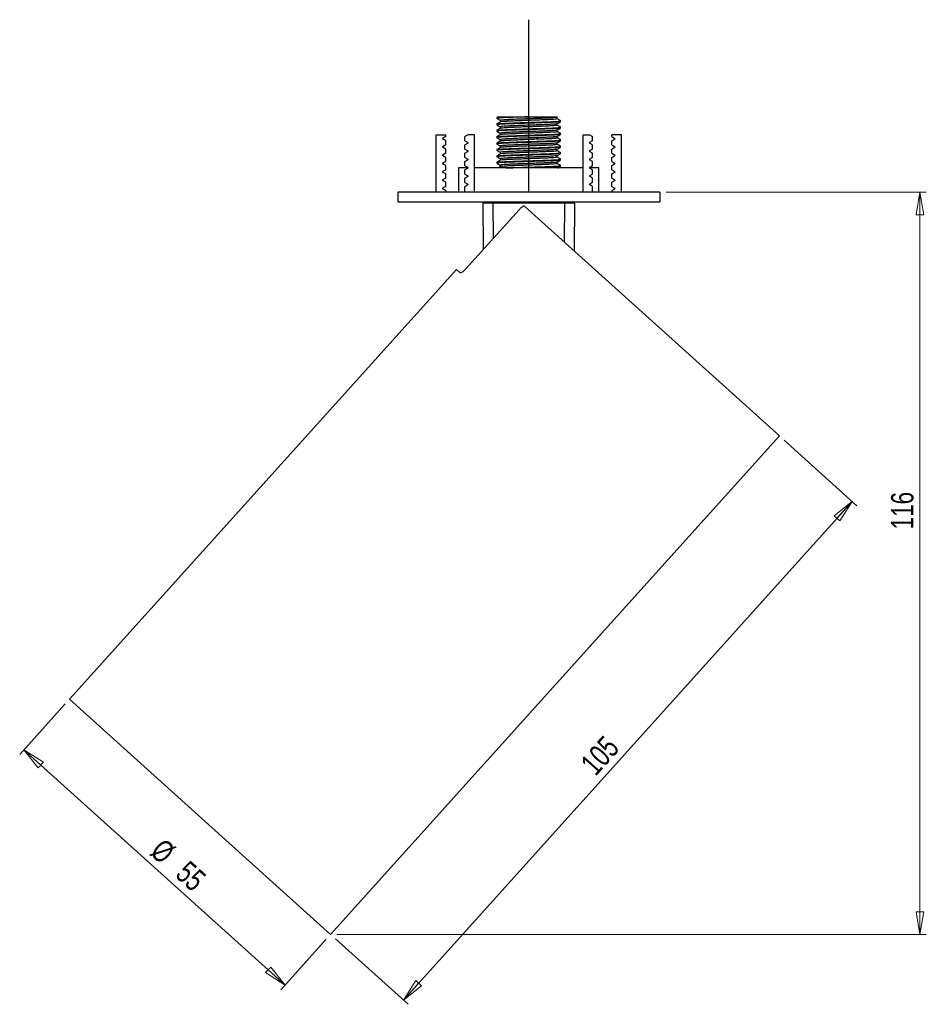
# Model space of a CAD drawing. Header units: millimetres. Extents: x 331 to 1043, y 376 to 815.
# Tile 2 of 4: x 623 to 765, y 376 to 530. Entities that reach past the tile are written whole.
import ezdxf

# ---------------------------------------------------------------- set-up
doc = ezdxf.new("R2010")
doc.units = ezdxf.units.MM
doc.linetypes.add('CENTERX2', pattern=[20.32, 12.7, -2.54, 2.54, -2.54])
doc.styles.add('SLDTEXTSTYLE0', font='TXT', dxfattribs={"width": 0.75})
doc.dimstyles.new('SLDDIMSTYLE0', dxfattribs={"dimtxt": 3.5, "dimasz": 3.556, "dimexe": 0, "dimexo": 0.0625, "dimgap": 0.875, "dimtad": 1, "dimdec": 0, "dimrnd": 1e-09, "dimzin": 12, "dimdsep": 46, "dimtxsty": 'SLDTEXTSTYLE0', "dimblk1": 'CLOSED', "dimblk2": 'CLOSED', "dimsah": 1, "dimcen": 0.09, "dimadec": 0, "dimazin": 3, "dimtfac": 1, "dimtdec": 0, "dimtofl": 0, "dimtmove": 0, "dimatfit": 3, "dimldrblk": 'CLOSED', "dimfxl": 0, "dimfrac": 2, "dimtolj": 1, "dimtzin": 12, "dimarcsym": 0})

# ---------------------------------------------------------------- blocks, each defined once
blk = doc.blocks.new('_Closed')
at = {"color": 0, "linetype": 'ByBlock', "lineweight": -2}
for p, q in [((-1, 0.166667), (0, 0)), ((-1, 0.166667), (-1, -0.166667)), ((0, 0), (-1, -0.166667)), ((0, 0), (-1, 0))]:
    blk.add_line(p, q, dxfattribs=at)
blk = doc.blocks.new('_D')
at = {"color": 7, "linetype": 'Continuous', "lineweight": 0}
for p, q in [((742.54, 464.27), (753.94, 454)), ((682.93, 376.64), (753.19, 454.67)), ((672.28, 386.24), (683.68, 375.98))]:
    blk.add_line(p, q, dxfattribs=at)
at = {"color": 7, "linetype": 'Continuous', "lineweight": 18, "xscale": 3.556, "yscale": 3.556}
for p, rotation in [((753.19, 454.67, -415), 47.99761082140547), ((682.93, 376.64, -415), 227.9976108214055)]:
    blk.add_blockref('_Closed', p, dxfattribs=dict(at, rotation=rotation))
at = {"color": 7, "linetype": 'Continuous', "lineweight": 18, "insert": (710.41, 413.9), "char_height": 3.5, "attachment_point": 1, "rotation": 47.9976, "style": 'SLDTEXTSTYLE0'}
blk.add_mtext('105', dxfattribs=at)
blk = doc.blocks.new('_D_1')
at = {"color": 7, "linetype": 'Continuous', "lineweight": 0}
for p, q in [((629.99, 422.97), (622.86, 415.05)), ((664.4, 378.99), (623.53, 415.79)), ((670.86, 386.17), (663.73, 378.25))]:
    blk.add_line(p, q, dxfattribs=at)
at = {"color": 7, "linetype": 'Continuous', "lineweight": 18, "xscale": 3.556, "yscale": 3.556}
for p, rotation in [((623.53, 415.79, -415), 137.9976108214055), ((664.4, 378.99, -415), 317.9976108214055)]:
    blk.add_blockref('_Closed', p, dxfattribs=dict(at, rotation=rotation))
at = {"color": 7, "linetype": 'Continuous', "lineweight": 18, "char_height": 3.5, "attachment_point": 1, "rotation": 317.9976, "style": 'SLDTEXTSTYLE0'}
for s, insert in [('%%c', (645.43, 402.14)), ('55', (649.39, 398.65))]:
    blk.add_mtext(s, dxfattribs=dict(at, insert=insert))
blk = doc.blocks.new('_D_2')
at = {"color": 7, "linetype": 'Continuous', "lineweight": 0}
for p, q in [((724.05, 503.05), (764.79, 503.05)), ((763.79, 503.05), (763.79, 386.91)), ((672.53, 386.91), (764.79, 386.91))]:
    blk.add_line(p, q, dxfattribs=at)
at = {"color": 7, "linetype": 'Continuous', "lineweight": 18, "xscale": 3.556, "yscale": 3.556}
for p, rotation in [((763.79, 503.05, -415), 90.0000000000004), ((763.79, 386.91, -415), 270.0000000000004)]:
    blk.add_blockref('_Closed', p, dxfattribs=dict(at, rotation=rotation))
at = {"color": 7, "linetype": 'Continuous', "lineweight": 18, "insert": (759.28, 450.3), "char_height": 3.5, "attachment_point": 1, "rotation": 90, "style": 'SLDTEXTSTYLE0'}
blk.add_mtext('116', dxfattribs=at)

msp = doc.modelspace()

# ---------------------------------------------------------------- linework, layer by layer
at = {"color": 7, "linetype": 'Continuous'}
msp.add_line((702.55, 503.05), (702.55, 530.05), dxfattribs=at)
at = {"color": 7, "linetype": 'CENTERX2'}
msp.add_line((702.55, 503.05), (702.55, 527.05), dxfattribs=at)
msp.add_line((702.55, 503.05), (702.55, 527.05), dxfattribs=at)
at = {"color": 7, "linetype": 'Continuous', "lineweight": 25}
for p, q in [((697.55, 514.73), (697.55, 514.6)), ((697.78, 514.86), (697.56, 514.73)), ((699.02, 514.85), (702.55, 514.85)), ((707.01, 514.78), (707.08, 514.82)), ((707.01, 514.54), (707.01, 514.78)), ((697.55, 513.73), (697.55, 513.6)), ((698.1, 514.29), (698.1, 514.04)), ((698.1, 513.29), (698.1, 513.04)), ((707.01, 513.54), (707.01, 513.78)), ((707.55, 514.1), (707.55, 514.23)), ((707.55, 513.1), (707.55, 513.23)), ((688.05, 503.05), (688.05, 512.05)), ((688.05, 512.05), (689.55, 512.05)), ((689.55, 511.75), (689.07, 511.47)), ((689.55, 511.75), (689.55, 512.05)), ((693.06, 512.05), (692.55, 511.76)), ((692.55, 511.1), (692.55, 511.76)), ((694.05, 512.05), (693.06, 512.05)), ((694.05, 503.05), (694.05, 512.05)), ((697.55, 512.73), (697.55, 512.6)), ((697.55, 511.73), (697.55, 511.6)), ((698.1, 512.29), (698.1, 512.04)), ((707.01, 512.54), (707.01, 512.78)), ((707.01, 511.54), (707.01, 511.78)), ((707.55, 512.1), (707.55, 512.23)), ((711.05, 503.05), (711.05, 512.05)), ((711.05, 512.05), (712.05, 512.05)), ((712.05, 512.05), (712.55, 511.76)), ((712.55, 511.1), (712.55, 511.76)), ((715.55, 511.75), (715.55, 512.05)), ((717.05, 512.05), (715.55, 512.05)), ((715.55, 511.75), (716.03, 511.47)), ((717.05, 503.05), (717.05, 512.05)), ((689.55, 511.11), (689.07, 511.39)), ((689.55, 510.45), (689.07, 510.17)), ((689.55, 509.81), (689.07, 510.09)), ((689.55, 510.45), (689.55, 511.11)), ((692.55, 511.1), (693.03, 510.82)), ((692.55, 510.46), (693.03, 510.74)), ((692.55, 509.8), (692.55, 510.46)), ((697.55, 510.73), (697.55, 510.6)), ((698.1, 511.29), (698.1, 511.04)), ((698.1, 510.29), (698.1, 510.04)), ((707.01, 510.54), (707.01, 510.78)), ((707.55, 511.1), (707.55, 511.23)), ((707.55, 510.1), (707.55, 510.23)), ((712.55, 511.1), (712.07, 510.82)), ((712.55, 510.46), (712.07, 510.74)), ((712.55, 509.8), (712.55, 510.46)), ((715.55, 511.11), (716.03, 511.39)), ((715.55, 510.45), (715.55, 511.11)), ((715.55, 510.45), (716.03, 510.17)), ((715.55, 509.81), (716.03, 510.09)), ((689.55, 509.15), (689.07, 508.87)), ((689.55, 508.51), (689.07, 508.79)), ((689.55, 509.15), (689.55, 509.81)), ((689.55, 507.85), (689.55, 508.51)), ((692.55, 509.8), (693.03, 509.52)), ((692.55, 509.16), (693.03, 509.44)), ((692.55, 508.5), (692.55, 509.16)), ((692.55, 508.5), (693.03, 508.22)), ((697.55, 509.73), (697.55, 509.6)), ((697.55, 508.73), (697.55, 508.6)), ((698.1, 509.29), (698.1, 509.04)), ((707.01, 509.54), (707.01, 509.78)), ((707.01, 508.54), (707.01, 508.78)), ((707.55, 509.1), (707.55, 509.23)), ((712.55, 509.8), (712.07, 509.52)), ((712.55, 509.16), (712.07, 509.44)), ((712.55, 508.5), (712.07, 508.22)), ((712.55, 508.5), (712.55, 509.16)), ((715.55, 509.15), (715.55, 509.81)), ((715.55, 509.15), (716.03, 508.87)), ((715.55, 508.51), (716.03, 508.79)), ((715.55, 507.85), (715.55, 508.51)), ((689.55, 507.85), (689.07, 507.57)), ((689.55, 507.21), (689.07, 507.49)), ((689.55, 506.55), (689.55, 507.21)), ((692.55, 507.86), (693.03, 508.14)), ((692.55, 507.2), (692.55, 507.86)), ((692.55, 507.2), (693.03, 506.92)), ((697.55, 507.73), (697.55, 507.6)), ((698.1, 508.29), (698.1, 508.04)), ((698.1, 507.29), (698.1, 507.04)), ((707.01, 507.54), (707.01, 507.78)), ((707.55, 508.1), (707.55, 508.23)), ((707.55, 507.1), (707.55, 507.23)), ((712.55, 507.86), (712.07, 508.14)), ((712.55, 507.2), (712.07, 506.92)), ((712.55, 507.2), (712.55, 507.86)), ((715.55, 507.85), (716.03, 507.57)), ((715.55, 507.21), (716.03, 507.49)), ((715.55, 506.55), (715.55, 507.21)), ((689.55, 506.55), (689.07, 506.27)), ((689.55, 505.91), (689.07, 506.19)), ((689.55, 505.25), (689.55, 505.91)), ((691.55, 506.85), (691.55, 503.05)), ((693.05, 506.85), (691.55, 506.85)), ((692.55, 506.56), (693.03, 506.84)), ((692.55, 505.9), (692.55, 506.56)), ((692.55, 505.9), (693.03, 505.62)), ((692.55, 505.26), (693.03, 505.54)), ((711.05, 506.85), (694.05, 506.85)), ((713.55, 506.85), (712.06, 506.85)), ((712.55, 506.56), (712.07, 506.84)), ((712.55, 505.9), (712.07, 505.62)), ((712.55, 505.26), (712.07, 505.54)), ((712.55, 505.9), (712.55, 506.56)), ((713.55, 503.05), (713.55, 506.85)), ((715.55, 506.55), (716.03, 506.27)), ((715.55, 505.91), (716.03, 506.19)), ((715.55, 505.25), (715.55, 505.91)), ((689.55, 505.25), (689.07, 504.97)), ((689.55, 504.61), (689.07, 504.89)), ((689.55, 503.95), (689.07, 503.67)), ((689.55, 503.95), (689.55, 504.61)), ((692.55, 504.6), (692.55, 505.26)), ((692.55, 504.6), (693.03, 504.32)), ((692.55, 503.96), (693.03, 504.24)), ((692.55, 503.05), (692.55, 503.96)), ((712.55, 504.6), (712.07, 504.32)), ((712.55, 503.96), (712.07, 504.24)), ((712.55, 504.6), (712.55, 505.26)), ((712.55, 503.05), (712.55, 503.96)), ((715.55, 505.25), (716.03, 504.97)), ((715.55, 504.61), (716.03, 504.89)), ((715.55, 503.95), (715.55, 504.61)), ((715.55, 503.95), (716.03, 503.67)), ((682.05, 503.05), (682.05, 501.55)), ((723.05, 503.05), (682.05, 503.05)), ((689.55, 503.31), (689.07, 503.59)), ((689.55, 503.31), (689.55, 503.05)), ((715.55, 503.31), (716.03, 503.59)), ((715.55, 503.31), (715.55, 503.05)), ((723.05, 503.05), (723.05, 501.55)), ((682.05, 501.55), (723.05, 501.55)), ((695.39, 501.55), (695.41, 501.36)), ((695.47, 494.13), (695.41, 501.36)), ((708.2, 501.36), (696.91, 501.36)), ((741.79, 464.94), (701.92, 500.84)), ((709.7, 501.36), (709.64, 493.89)), ((709.7, 501.36), (709.72, 501.55)), ((701.03, 500.3), (692.66, 491.01)), ((691.22, 490.97), (630.66, 423.71)), ((691.8, 490.44), (691.22, 490.97)), ((671.53, 386.91), (741.79, 464.94)), ((671.53, 386.91), (630.66, 423.71))]:
    msp.add_line(p, q, dxfattribs=at)
at = {"color": 8, "linetype": 'Continuous', "lineweight": 25}
for p, q in [((696.91, 501.55), (696.91, 501.36)), ((696.91, 501.36), (696.96, 495.78)), ((708.15, 495.23), (708.2, 501.36)), ((708.2, 501.55), (708.2, 501.36))]:
    msp.add_line(p, q, dxfattribs=at)
at = {"color": 7, "linetype": 'Continuous', "lineweight": 25}
for centre, start, end in [((689.1, 511.43), 120, 240), ((689.1, 510.13), 120, 240), ((693.01, 510.78), 300, 60), ((712.1, 510.78), 120, 240), ((716.01, 511.43), 300, 60), ((716.01, 510.13), 300, 60), ((689.1, 508.83), 120, 240), ((693.01, 509.48), 300, 60), ((712.1, 509.48), 120, 240), ((716.01, 508.83), 300, 60), ((689.1, 507.53), 120, 240), ((693.01, 508.18), 300, 60), ((693.01, 506.88), 300, 60), ((712.1, 508.18), 120, 240), ((712.1, 506.88), 120, 240), ((716.01, 507.53), 300, 60), ((689.1, 506.23), 120, 240), ((693.01, 505.58), 300, 60), ((712.1, 505.58), 120, 240), ((716.01, 506.23), 300, 60), ((689.1, 504.93), 120, 240), ((693.01, 504.28), 300, 60), ((712.1, 504.28), 120, 240), ((716.01, 504.93), 300, 60), ((689.1, 503.63), 120, 240), ((716.01, 503.63), 300, 60)]:
    msp.add_arc(centre, 0.05, start, end, dxfattribs=at)
for centre, major_axis, start_param, end_param in [((696.91, 501.35), (1.5, -0.01), 1.570957, 3.141677), ((708.2, 501.35), (1.5, 0.01), 6.283101, 7.853821)]:
    msp.add_ellipse(centre, major_axis=major_axis, ratio=0.005816, start_param=start_param, end_param=end_param, dxfattribs=at)
for points, knots in [([(702.55, 514.85), (702.12, 514.84), (701.25, 514.81), (700.03, 514.77), (698.98, 514.73), (698.17, 514.69), (697.69, 514.64), (697.5, 514.61), (697.58, 514.6), (697.59, 514.59)], [0, 0, 0, 0, 0.16018, 0.323147, 0.483327, 0.643507, 0.806473, 0.966653, 1, 1, 1, 1]), ([(697.55, 514.73), (697.59, 514.74), (697.66, 514.77), (698.17, 514.81), (698.74, 514.84), (699.02, 514.85)], [0, 0, 0, 0, 0.331412, 0.668588, 1, 1, 1, 1]), ([(697.78, 514.85), (697.77, 514.85), (697.69, 514.85), (698.02, 514.85), (698.55, 514.85), (698.97, 514.85), (699.02, 514.85)], [0, 0, 0, 0, 0.027325, 0.471183, 0.93125, 1, 1, 1, 1]), ([(706.98, 514.78), (706.95, 514.77), (706.9, 514.74), (706.45, 514.7), (705.75, 514.66), (704.81, 514.62), (703.72, 514.58), (702.55, 514.54), (701.39, 514.5), (700.3, 514.45), (699.37, 514.41), (698.65, 514.37), (698.18, 514.33), (698.13, 514.3), (698.1, 514.29)], [0, 0, 0, 0, 0.065225, 0.151143, 0.235592, 0.32004, 0.405958, 0.490406, 0.574854, 0.660772, 0.74522, 0.829668, 0.915586, 1, 1, 1, 1]), ([(702.55, 514.85), (703, 514.85), (703.99, 514.85), (705.37, 514.85), (706.48, 514.85), (707.08, 514.85), (707.07, 514.85), (707.07, 514.85)], [0, 0, 0, 0, 0.1856, 0.412615, 0.639703, 0.862097, 1, 1, 1, 1]), ([(707.55, 514.1), (707.52, 514.09), (707.46, 514.06), (706.93, 514.02), (706.13, 513.98), (705.08, 513.94), (703.86, 513.89), (702.55, 513.85), (701.25, 513.81), (700.03, 513.77), (698.98, 513.73), (698.17, 513.69), (697.69, 513.64), (697.5, 513.61), (697.58, 513.6), (697.59, 513.59)], [0, 0, 0, 0, 0.081448, 0.164313, 0.245761, 0.327209, 0.410074, 0.491522, 0.57297, 0.655835, 0.737283, 0.818731, 0.901596, 0.983044, 1, 1, 1, 1]), ([(707.52, 513.09), (707.49, 513.08), (707.43, 513.06), (706.93, 513.02), (706.13, 512.98), (705.08, 512.94), (703.86, 512.89), (702.55, 512.85), (701.25, 512.81), (700.03, 512.77), (698.98, 512.73), (698.17, 512.69), (697.69, 512.64), (697.5, 512.61), (697.58, 512.6), (697.59, 512.59)], [0, 0, 0, 0, 0.065604, 0.149899, 0.232752, 0.315604, 0.399899, 0.482752, 0.565604, 0.649899, 0.732752, 0.815604, 0.899899, 0.982752, 1, 1, 1, 1]), ([(697.55, 513.73), (697.59, 513.74), (697.65, 513.77), (698.18, 513.81), (698.98, 513.85), (700.03, 513.89), (701.25, 513.94), (702.55, 513.98), (703.86, 514.02), (705.08, 514.06), (706.13, 514.1), (706.94, 514.14), (707.42, 514.19), (707.61, 514.22), (707.53, 514.23), (707.52, 514.23)], [0, 0, 0, 0, 0.081448, 0.164313, 0.245761, 0.327209, 0.410074, 0.491523, 0.572971, 0.655836, 0.737284, 0.818732, 0.901597, 0.983045, 1, 1, 1, 1]), ([(697.56, 514.59), (697.65, 514.54), (697.83, 514.44), (698.01, 514.34), (698.1, 514.28)], [0, 0, 0, 0, 0.507603, 1, 1, 1, 1]), ([(698.1, 514.05), (698.01, 514), (697.83, 513.89), (697.65, 513.79), (697.56, 513.73)], [0, 0, 0, 0, 0.499966, 1, 1, 1, 1]), ([(697.56, 513.59), (697.65, 513.54), (697.83, 513.44), (698.01, 513.34), (698.1, 513.28)], [0, 0, 0, 0, 0.507603, 1, 1, 1, 1]), ([(697.59, 512.73), (697.62, 512.75), (697.68, 512.77), (698.18, 512.81), (698.98, 512.85), (700.03, 512.89), (701.25, 512.94), (702.55, 512.98), (703.86, 513.02), (705.08, 513.06), (706.13, 513.1), (706.94, 513.14), (707.42, 513.19), (707.61, 513.22), (707.53, 513.23), (707.52, 513.23)], [0, 0, 0, 0, 0.065606, 0.1499, 0.232753, 0.315606, 0.3999, 0.482753, 0.565606, 0.6499, 0.732753, 0.815606, 0.8999, 0.982753, 1, 1, 1, 1]), ([(706.98, 513.78), (706.95, 513.77), (706.9, 513.74), (706.45, 513.7), (705.75, 513.66), (704.81, 513.62), (703.72, 513.58), (702.55, 513.54), (701.39, 513.5), (700.3, 513.45), (699.37, 513.41), (698.65, 513.37), (698.18, 513.33), (698.13, 513.3), (698.1, 513.29)], [0, 0, 0, 0, 0.065225, 0.151143, 0.235592, 0.32004, 0.405958, 0.490406, 0.574854, 0.660772, 0.74522, 0.829668, 0.915586, 1, 1, 1, 1]), ([(707.01, 514.54), (707.01, 514.54), (707.06, 514.53), (706.89, 514.5), (706.47, 514.45), (705.74, 514.41), (704.81, 514.37), (703.72, 514.33), (702.55, 514.29), (701.39, 514.25), (700.3, 514.2), (699.36, 514.16), (698.65, 514.12), (698.21, 514.08), (698.15, 514.06), (698.13, 514.05)], [0, 0, 0, 0, 0.000069, 0.084509, 0.170419, 0.254859, 0.339299, 0.425209, 0.509649, 0.594089, 0.679999, 0.764439, 0.848879, 0.934789, 1, 1, 1, 1]), ([(707.01, 513.54), (707.01, 513.54), (707.06, 513.53), (706.89, 513.5), (706.47, 513.45), (705.74, 513.41), (704.81, 513.37), (703.72, 513.33), (702.55, 513.29), (701.39, 513.25), (700.3, 513.2), (699.36, 513.16), (698.65, 513.12), (698.21, 513.08), (698.15, 513.06), (698.13, 513.05)], [0, 0, 0, 0, 0.000069, 0.084509, 0.170419, 0.254859, 0.339299, 0.425209, 0.509649, 0.594089, 0.679999, 0.764439, 0.848879, 0.934789, 1, 1, 1, 1]), ([(707.55, 514.23), (707.46, 514.29), (707.28, 514.39), (707.1, 514.49), (707.01, 514.54)], [0, 0, 0, 0, 0.507611, 1, 1, 1, 1]), ([(707.01, 513.78), (707.1, 513.83), (707.28, 513.94), (707.46, 514.04), (707.55, 514.09)], [0, 0, 0, 0, 0.499966, 1, 1, 1, 1]), ([(707.55, 513.23), (707.46, 513.29), (707.28, 513.39), (707.1, 513.49), (707.01, 513.54)], [0, 0, 0, 0, 0.5076106, 1, 1, 1, 1]), ([(707.01, 512.78), (707.1, 512.83), (707.28, 512.94), (707.46, 513.04), (707.55, 513.09)], [0, 0, 0, 0, 0.499966, 1, 1, 1, 1]), ([(707.52, 512.09), (707.49, 512.08), (707.43, 512.06), (706.93, 512.02), (706.13, 511.98), (705.08, 511.94), (703.86, 511.89), (702.55, 511.85), (701.25, 511.81), (700.03, 511.77), (698.98, 511.73), (698.17, 511.69), (697.69, 511.64), (697.5, 511.61), (697.58, 511.6), (697.59, 511.59)], [0, 0, 0, 0, 0.065604, 0.149899, 0.232752, 0.315604, 0.399899, 0.482752, 0.565604, 0.649899, 0.732752, 0.815604, 0.899899, 0.982752, 1, 1, 1, 1]), ([(697.55, 511.73), (697.59, 511.74), (697.65, 511.77), (698.18, 511.81), (698.98, 511.85), (700.03, 511.89), (701.25, 511.94), (702.55, 511.98), (703.86, 512.02), (705.08, 512.06), (706.13, 512.1), (706.94, 512.14), (707.42, 512.19), (707.61, 512.22), (707.53, 512.23), (707.52, 512.23)], [0, 0, 0, 0, 0.081448, 0.164313, 0.245761, 0.327209, 0.410074, 0.491523, 0.572971, 0.655836, 0.737284, 0.818732, 0.901597, 0.983045, 1, 1, 1, 1]), ([(698.1, 513.05), (698.01, 513), (697.83, 512.89), (697.65, 512.79), (697.56, 512.73)], [0, 0, 0, 0, 0.499966, 1, 1, 1, 1]), ([(697.56, 512.59), (697.65, 512.54), (697.83, 512.44), (698.01, 512.34), (698.1, 512.28)], [0, 0, 0, 0, 0.507603, 1, 1, 1, 1]), ([(698.1, 512.05), (698.01, 512), (697.83, 511.89), (697.65, 511.79), (697.56, 511.73)], [0, 0, 0, 0, 0.499966, 1, 1, 1, 1]), ([(697.56, 511.59), (697.65, 511.54), (697.83, 511.44), (698.01, 511.34), (698.1, 511.28)], [0, 0, 0, 0, 0.507603, 1, 1, 1, 1]), ([(706.98, 512.78), (706.95, 512.77), (706.9, 512.74), (706.45, 512.7), (705.75, 512.66), (704.81, 512.62), (703.72, 512.58), (702.55, 512.54), (701.39, 512.5), (700.3, 512.45), (699.37, 512.41), (698.65, 512.37), (698.18, 512.33), (698.13, 512.3), (698.1, 512.29)], [0, 0, 0, 0, 0.0652255, 0.1511434, 0.2355915, 0.3200397, 0.4059576, 0.4904058, 0.574854, 0.6607718, 0.74522, 0.8296682, 0.9155861, 1, 1, 1, 1]), ([(706.98, 511.78), (706.95, 511.77), (706.9, 511.74), (706.45, 511.7), (705.75, 511.66), (704.81, 511.62), (703.72, 511.58), (702.55, 511.54), (701.39, 511.5), (700.3, 511.45), (699.37, 511.41), (698.65, 511.37), (698.18, 511.33), (698.13, 511.3), (698.1, 511.29)], [0, 0, 0, 0, 0.0652255, 0.1511434, 0.2355915, 0.3200397, 0.4059576, 0.4904058, 0.574854, 0.6607718, 0.74522, 0.8296682, 0.9155861, 1, 1, 1, 1]), ([(707.01, 512.54), (707.01, 512.54), (707.06, 512.53), (706.89, 512.5), (706.47, 512.45), (705.74, 512.41), (704.81, 512.37), (703.72, 512.33), (702.55, 512.29), (701.39, 512.25), (700.3, 512.2), (699.36, 512.16), (698.65, 512.12), (698.21, 512.08), (698.15, 512.06), (698.13, 512.05)], [0, 0, 0, 0, 0.000069, 0.084509, 0.170419, 0.254859, 0.339299, 0.425209, 0.509649, 0.594089, 0.679999, 0.764439, 0.848879, 0.934789, 1, 1, 1, 1]), ([(707.01, 511.54), (707.01, 511.54), (707.06, 511.53), (706.89, 511.5), (706.47, 511.45), (705.74, 511.41), (704.81, 511.37), (703.72, 511.33), (702.55, 511.29), (701.39, 511.25), (700.3, 511.2), (699.36, 511.16), (698.65, 511.12), (698.21, 511.08), (698.15, 511.06), (698.13, 511.05)], [0, 0, 0, 0, 0.000069, 0.084509, 0.170419, 0.254859, 0.339299, 0.425209, 0.509649, 0.594089, 0.679999, 0.764439, 0.848879, 0.934789, 1, 1, 1, 1]), ([(707.55, 512.23), (707.46, 512.29), (707.28, 512.39), (707.1, 512.49), (707.01, 512.54)], [0, 0, 0, 0, 0.507611, 1, 1, 1, 1]), ([(707.01, 511.78), (707.1, 511.83), (707.28, 511.94), (707.46, 512.04), (707.55, 512.09)], [0, 0, 0, 0, 0.499966, 1, 1, 1, 1]), ([(707.55, 511.23), (707.46, 511.29), (707.28, 511.39), (707.1, 511.49), (707.01, 511.54)], [0, 0, 0, 0, 0.507611, 1, 1, 1, 1]), ([(707.55, 511.1), (707.52, 511.09), (707.46, 511.06), (706.93, 511.02), (706.13, 510.98), (705.08, 510.94), (703.86, 510.89), (702.55, 510.85), (701.25, 510.81), (700.03, 510.77), (698.98, 510.73), (698.17, 510.69), (697.69, 510.64), (697.5, 510.61), (697.58, 510.6), (697.59, 510.59)], [0, 0, 0, 0, 0.081448, 0.164313, 0.245761, 0.327209, 0.410074, 0.491522, 0.57297, 0.655835, 0.737283, 0.818731, 0.901596, 0.983044, 1, 1, 1, 1]), ([(707.52, 510.09), (707.49, 510.08), (707.43, 510.06), (706.93, 510.02), (706.13, 509.98), (705.08, 509.94), (703.86, 509.89), (702.55, 509.85), (701.25, 509.81), (700.03, 509.77), (698.98, 509.73), (698.17, 509.69), (697.69, 509.64), (697.5, 509.61), (697.58, 509.6), (697.59, 509.59)], [0, 0, 0, 0, 0.065604, 0.149899, 0.232752, 0.315604, 0.399899, 0.482752, 0.565604, 0.649899, 0.732752, 0.815604, 0.899899, 0.982752, 1, 1, 1, 1]), ([(697.55, 510.73), (697.59, 510.74), (697.65, 510.77), (698.18, 510.81), (698.98, 510.85), (700.03, 510.89), (701.25, 510.94), (702.55, 510.98), (703.86, 511.02), (705.08, 511.06), (706.13, 511.1), (706.94, 511.14), (707.42, 511.19), (707.61, 511.22), (707.53, 511.23), (707.52, 511.23)], [0, 0, 0, 0, 0.081448, 0.164313, 0.245761, 0.327209, 0.410074, 0.491523, 0.572971, 0.655836, 0.737284, 0.818732, 0.901597, 0.983045, 1, 1, 1, 1]), ([(697.55, 509.73), (697.59, 509.74), (697.65, 509.77), (698.18, 509.81), (698.98, 509.85), (700.03, 509.89), (701.25, 509.94), (702.55, 509.98), (703.86, 510.02), (705.08, 510.06), (706.13, 510.1), (706.94, 510.14), (707.42, 510.19), (707.61, 510.22), (707.53, 510.23), (707.52, 510.23)], [0, 0, 0, 0, 0.081448, 0.164313, 0.245761, 0.327209, 0.410074, 0.491523, 0.572971, 0.655836, 0.737284, 0.818732, 0.901597, 0.983045, 1, 1, 1, 1]), ([(698.1, 511.05), (698.01, 511), (697.83, 510.89), (697.65, 510.79), (697.56, 510.73)], [0, 0, 0, 0, 0.499966, 1, 1, 1, 1]), ([(697.56, 510.59), (697.65, 510.54), (697.83, 510.44), (698.01, 510.34), (698.1, 510.28)], [0, 0, 0, 0, 0.507603, 1, 1, 1, 1]), ([(698.1, 510.05), (698.01, 510), (697.83, 509.89), (697.65, 509.79), (697.56, 509.73)], [0, 0, 0, 0, 0.499966, 1, 1, 1, 1]), ([(706.98, 510.78), (706.95, 510.77), (706.9, 510.74), (706.45, 510.7), (705.75, 510.66), (704.81, 510.62), (703.72, 510.58), (702.55, 510.54), (701.39, 510.5), (700.3, 510.45), (699.37, 510.41), (698.65, 510.37), (698.18, 510.33), (698.13, 510.3), (698.1, 510.29)], [0, 0, 0, 0, 0.0652255, 0.1511434, 0.2355915, 0.3200397, 0.4059576, 0.4904058, 0.574854, 0.6607718, 0.74522, 0.8296682, 0.9155861, 1, 1, 1, 1]), ([(707.01, 510.54), (707.01, 510.54), (707.06, 510.53), (706.89, 510.5), (706.47, 510.45), (705.74, 510.41), (704.81, 510.37), (703.72, 510.33), (702.55, 510.29), (701.39, 510.25), (700.3, 510.2), (699.36, 510.16), (698.65, 510.12), (698.21, 510.08), (698.15, 510.06), (698.13, 510.05)], [0, 0, 0, 0, 0.000069, 0.084509, 0.170419, 0.254859, 0.339299, 0.425209, 0.509649, 0.594089, 0.679999, 0.764439, 0.848879, 0.934789, 1, 1, 1, 1]), ([(707.01, 510.78), (707.1, 510.83), (707.28, 510.94), (707.46, 511.04), (707.55, 511.09)], [0, 0, 0, 0, 0.499966, 1, 1, 1, 1]), ([(707.55, 510.23), (707.46, 510.29), (707.28, 510.39), (707.1, 510.49), (707.01, 510.54)], [0, 0, 0, 0, 0.507611, 1, 1, 1, 1]), ([(707.01, 509.78), (707.1, 509.83), (707.28, 509.94), (707.46, 510.04), (707.55, 510.09)], [0, 0, 0, 0, 0.499966, 1, 1, 1, 1]), ([(707.52, 509.09), (707.49, 509.08), (707.43, 509.06), (706.93, 509.02), (706.13, 508.98), (705.08, 508.94), (703.86, 508.89), (702.55, 508.85), (701.25, 508.81), (700.03, 508.77), (698.98, 508.73), (698.17, 508.69), (697.69, 508.64), (697.5, 508.61), (697.58, 508.6), (697.59, 508.59)], [0, 0, 0, 0, 0.065604, 0.149899, 0.232752, 0.315604, 0.399899, 0.482752, 0.565604, 0.649899, 0.732752, 0.815604, 0.899899, 0.982752, 1, 1, 1, 1]), ([(697.56, 509.59), (697.65, 509.54), (697.83, 509.44), (698.01, 509.34), (698.1, 509.28)], [0, 0, 0, 0, 0.507603, 1, 1, 1, 1]), ([(698.1, 509.05), (698.01, 509), (697.83, 508.89), (697.65, 508.79), (697.56, 508.73)], [0, 0, 0, 0, 0.499966, 1, 1, 1, 1]), ([(697.56, 508.59), (697.65, 508.54), (697.83, 508.44), (698.01, 508.34), (698.1, 508.28)], [0, 0, 0, 0, 0.507603, 1, 1, 1, 1]), ([(697.59, 508.73), (697.62, 508.75), (697.68, 508.77), (698.18, 508.81), (698.98, 508.85), (700.03, 508.89), (701.25, 508.94), (702.55, 508.98), (703.86, 509.02), (705.08, 509.06), (706.13, 509.1), (706.94, 509.14), (707.42, 509.19), (707.61, 509.22), (707.53, 509.23), (707.52, 509.23)], [0, 0, 0, 0, 0.065606, 0.1499, 0.232753, 0.315606, 0.3999, 0.482753, 0.565606, 0.6499, 0.732753, 0.815606, 0.8999, 0.982753, 1, 1, 1, 1]), ([(706.98, 509.78), (706.95, 509.77), (706.9, 509.74), (706.45, 509.7), (705.75, 509.66), (704.81, 509.62), (703.72, 509.58), (702.55, 509.54), (701.39, 509.5), (700.3, 509.45), (699.37, 509.41), (698.65, 509.37), (698.18, 509.33), (698.13, 509.3), (698.1, 509.29)], [0, 0, 0, 0, 0.0652255, 0.1511434, 0.2355915, 0.3200397, 0.4059576, 0.4904058, 0.574854, 0.6607718, 0.74522, 0.8296682, 0.9155861, 1, 1, 1, 1]), ([(706.98, 508.78), (706.95, 508.77), (706.9, 508.74), (706.45, 508.7), (705.75, 508.66), (704.81, 508.62), (703.72, 508.58), (702.55, 508.54), (701.39, 508.5), (700.3, 508.45), (699.37, 508.41), (698.65, 508.37), (698.18, 508.33), (698.13, 508.3), (698.1, 508.29)], [0, 0, 0, 0, 0.0652255, 0.1511434, 0.2355915, 0.3200397, 0.4059576, 0.4904058, 0.574854, 0.6607718, 0.74522, 0.8296682, 0.9155861, 1, 1, 1, 1]), ([(707.01, 509.54), (707.01, 509.54), (707.06, 509.53), (706.89, 509.5), (706.47, 509.45), (705.74, 509.41), (704.81, 509.37), (703.72, 509.33), (702.55, 509.29), (701.39, 509.25), (700.3, 509.2), (699.36, 509.16), (698.65, 509.12), (698.21, 509.08), (698.15, 509.06), (698.13, 509.05)], [0, 0, 0, 0, 0.000069, 0.084509, 0.170419, 0.254859, 0.339299, 0.425209, 0.509649, 0.594089, 0.679999, 0.764439, 0.848879, 0.934789, 1, 1, 1, 1]), ([(707.01, 508.54), (707.01, 508.54), (707.06, 508.53), (706.89, 508.5), (706.47, 508.45), (705.74, 508.41), (704.81, 508.37), (703.72, 508.33), (702.55, 508.29), (701.39, 508.25), (700.3, 508.2), (699.36, 508.16), (698.65, 508.12), (698.21, 508.08), (698.15, 508.06), (698.13, 508.05)], [0, 0, 0, 0, 0.000069, 0.084509, 0.170419, 0.254859, 0.339299, 0.425209, 0.509649, 0.594089, 0.679999, 0.764439, 0.848879, 0.934789, 1, 1, 1, 1]), ([(707.55, 509.23), (707.46, 509.29), (707.28, 509.39), (707.1, 509.49), (707.01, 509.54)], [0, 0, 0, 0, 0.507611, 1, 1, 1, 1]), ([(707.01, 508.78), (707.1, 508.83), (707.28, 508.94), (707.46, 509.04), (707.55, 509.09)], [0, 0, 0, 0, 0.499966, 1, 1, 1, 1]), ([(707.55, 508.23), (707.46, 508.29), (707.28, 508.39), (707.1, 508.49), (707.01, 508.54)], [0, 0, 0, 0, 0.507611, 1, 1, 1, 1]), ([(707.55, 508.1), (707.52, 508.09), (707.46, 508.06), (706.93, 508.02), (706.13, 507.98), (705.08, 507.94), (703.86, 507.89), (702.55, 507.85), (701.25, 507.81), (700.03, 507.77), (698.98, 507.73), (698.17, 507.69), (697.69, 507.64), (697.5, 507.61), (697.58, 507.6), (697.59, 507.59)], [0, 0, 0, 0, 0.081448, 0.164313, 0.245761, 0.327209, 0.410074, 0.491522, 0.57297, 0.655835, 0.737283, 0.818731, 0.901596, 0.983044, 1, 1, 1, 1]), ([(697.55, 507.73), (697.59, 507.74), (697.65, 507.77), (698.18, 507.81), (698.98, 507.85), (700.03, 507.89), (701.25, 507.94), (702.55, 507.98), (703.86, 508.02), (705.08, 508.06), (706.13, 508.1), (706.94, 508.14), (707.42, 508.19), (707.61, 508.22), (707.53, 508.23), (707.52, 508.23)], [0, 0, 0, 0, 0.081448, 0.164313, 0.245761, 0.327209, 0.410074, 0.491523, 0.572971, 0.655836, 0.737284, 0.818732, 0.901597, 0.983045, 1, 1, 1, 1]), ([(698.1, 508.05), (698.01, 508), (697.83, 507.89), (697.65, 507.79), (697.56, 507.73)], [0, 0, 0, 0, 0.499966, 1, 1, 1, 1]), ([(697.56, 507.59), (697.65, 507.54), (697.83, 507.44), (698.01, 507.34), (698.1, 507.28)], [0, 0, 0, 0, 0.507603, 1, 1, 1, 1]), ([(698.1, 507.05), (698.01, 507), (697.9, 506.93), (697.79, 506.86), (697.76, 506.85)], [0, 0, 0, 0, 0.796911, 1, 1, 1, 1]), ([(706.98, 507.78), (706.95, 507.77), (706.9, 507.74), (706.45, 507.7), (705.75, 507.66), (704.81, 507.62), (703.72, 507.58), (702.55, 507.54), (701.39, 507.5), (700.3, 507.45), (699.37, 507.41), (698.65, 507.37), (698.18, 507.33), (698.13, 507.3), (698.1, 507.29)], [0, 0, 0, 0, 0.0652255, 0.1511434, 0.2355915, 0.3200397, 0.4059576, 0.4904058, 0.574854, 0.6607718, 0.74522, 0.8296682, 0.9155861, 1, 1, 1, 1]), ([(707.01, 507.54), (707.01, 507.54), (707.06, 507.53), (706.89, 507.5), (706.47, 507.45), (705.74, 507.41), (704.81, 507.37), (703.72, 507.33), (702.55, 507.29), (701.39, 507.25), (700.3, 507.2), (699.36, 507.16), (698.65, 507.12), (698.21, 507.08), (698.15, 507.06), (698.13, 507.05)], [0, 0, 0, 0, 0.000069, 0.084509, 0.170419, 0.254859, 0.339299, 0.425209, 0.509649, 0.594089, 0.679999, 0.764439, 0.848879, 0.934789, 1, 1, 1, 1]), ([(699.02, 506.85), (699.35, 506.86), (700.01, 506.89), (701.25, 506.94), (702.55, 506.98), (703.86, 507.02), (705.08, 507.06), (706.13, 507.1), (706.94, 507.14), (707.42, 507.19), (707.61, 507.22), (707.53, 507.23), (707.52, 507.23)], [0, 0, 0, 0, 0.107987, 0.217853, 0.32584, 0.433827, 0.543693, 0.65168, 0.759668, 0.869533, 0.977521, 1, 1, 1, 1]), ([(707.52, 507.09), (707.49, 507.08), (707.43, 507.06), (706.93, 507.02), (706.13, 506.98), (705.08, 506.94), (703.86, 506.89), (702.99, 506.86), (702.55, 506.85)], [0, 0, 0, 0, 0.135897, 0.310509, 0.482135, 0.653762, 0.828373, 1, 1, 1, 1]), ([(707.01, 507.78), (707.1, 507.83), (707.28, 507.94), (707.46, 508.04), (707.55, 508.09)], [0, 0, 0, 0, 0.499966, 1, 1, 1, 1]), ([(707.55, 507.23), (707.46, 507.29), (707.28, 507.39), (707.1, 507.49), (707.01, 507.54)], [0, 0, 0, 0, 0.507611, 1, 1, 1, 1]), ([(707.13, 506.85), (707.18, 506.88), (707.32, 506.96), (707.46, 507.04), (707.55, 507.09)], [0, 0, 0, 0, 0.351723, 1, 1, 1, 1]), ([(701.92, 500.84), (701.89, 500.86), (701.82, 500.89), (701.62, 500.81), (701.39, 500.66), (701.19, 500.47), (701.07, 500.34), (701.03, 500.3)], [0, 0, 0, 0, 0.2275837, 0.4554043, 0.6765559, 0.888193, 1, 1, 1, 1]), ([(692.66, 491.01), (692.59, 490.93), (692.44, 490.77), (692.21, 490.59), (692.01, 490.46), (691.86, 490.41), (691.82, 490.44), (691.8, 490.44)], [0, 0, 0, 0, 0.2054225, 0.4107139, 0.6196713, 0.8359707, 1, 1, 1, 1])]:
    msp.add_open_spline(points, degree=3, knots=knots, dxfattribs=at)

# ---------------------------------------------------------------- dimensions: what is measured, and where the dimension line sits
at = {"color": 7, "linetype": 'Continuous', "lineweight": 18}
for base, p1, p2, angle, picture, middle in [((763.79, 386.91), (723.05, 503.05), (671.53, 386.91), 90, '_D_2', (763.79, 454.17)), ((753.19, 454.67), (671.53, 386.91), (741.79, 464.94), 47.9976, '_D', (716.36, 413.76))]:
    dim = msp.add_linear_dim(base=base, p1=p1, p2=p2, angle=angle, dimstyle='SLDDIMSTYLE0', dxfattribs=at)
    dim.commit()
    dim.dimension.update_dxf_attribs({"geometry": picture, "text_midpoint": middle, "dimtype": 160})
dim = msp.add_linear_dim(base=(623.53, 415.79), p1=(671.53, 386.91), p2=(630.66, 423.71), angle=317.9976, text='%%c<>', dimstyle='SLDDIMSTYLE0', dxfattribs=at)
dim.commit()
dim.dimension.update_dxf_attribs({"geometry": '_D_1', "text_midpoint": (646.29, 395.29), "dimtype": 160})

doc.saveas('drawing.dxf')
